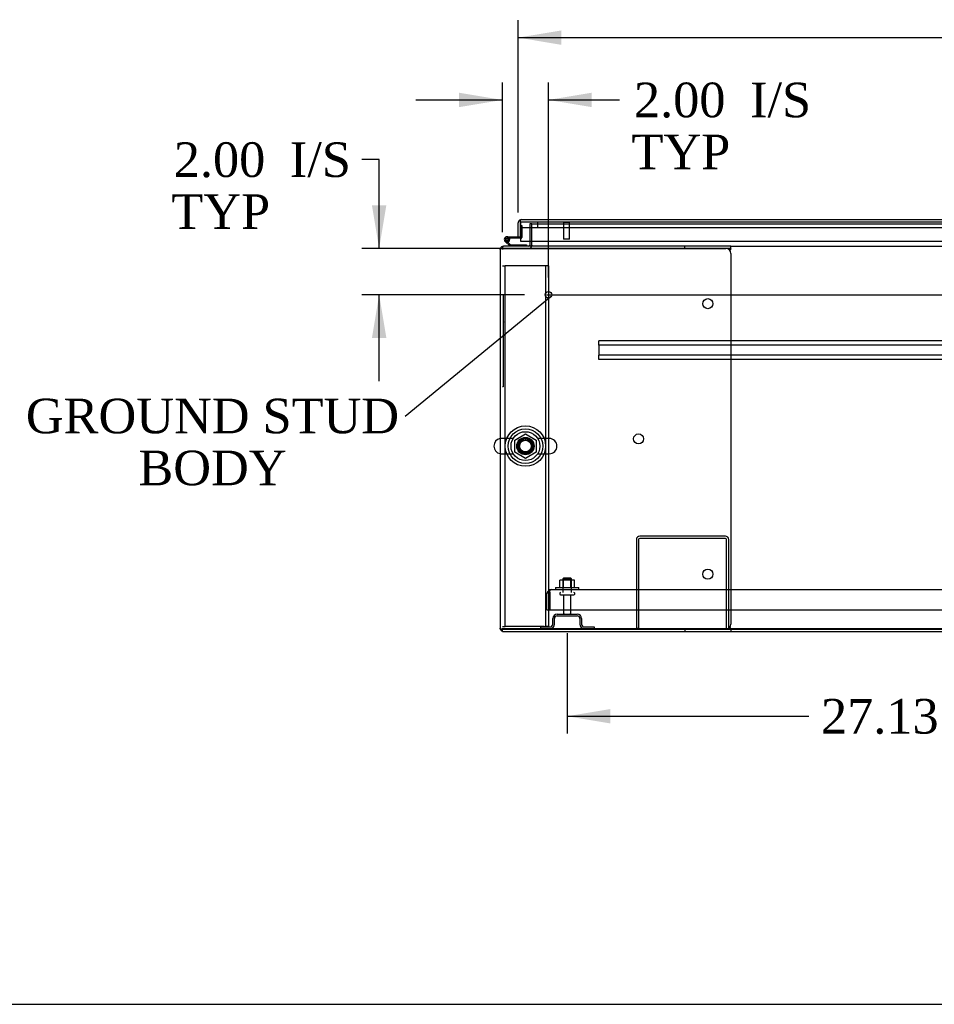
# Model space of a CAD drawing. Header units: inches. Extents: x 1 to 359, y -2 to 239.
# Tile 1 of 20: x 47 to 86, y 1 to 43. Entities that reach past the tile are written whole.
import ezdxf
from ezdxf import colors
from ezdxf.entities.mleader import LeaderData, LeaderLine
from ezdxf.enums import TextEntityAlignment as Align
from ezdxf.lldxf.tags import DXFTag
from ezdxf.math import Vec2, Vec3

# ---------------------------------------------------------------- set-up
doc = ezdxf.new("R2010")
doc.units = ezdxf.units.IN
doc.header["$MEASUREMENT"] = 0
for name, color, linetype in [('COM40566', 7, 'Continuous'), ('COM43134', 7, 'Continuous'), ('COM50521', 7, 'Continuous'), ('COM50799-4', 7, 'Continuous'), ('COM50800-1', 7, 'Continuous'), ('COM52265-3', 7, 'Continuous'), ('COM54578-68', 7, 'Continuous'), ('COM54837', 7, 'Continuous'), ('COM54928-4', 7, 'Continuous'), ('COM55702-64', 7, 'Continuous'), ('COM71163-9', 7, 'Continuous'), ('Default', 7, 'Continuous'), ('GSK11033', 7, 'Continuous'), ('NTS166105', 7, 'Continuous'), ('NTS166905', 7, 'Continuous'), ('QLB20205', 7, 'Continuous'), ('SCS00680', 7, 'Continuous'), ('STD21878', 7, 'Continuous'), ('STD26094', 7, 'Continuous'), ('WAF25059', 7, 'Continuous'), ('WAF25362', 7, 'Continuous'), ('WAM254785', 7, 'Continuous')]:
    doc.layers.add(name, color=color, linetype=linetype)
doc.styles.add('SEACAD_Times_New_Roman', font='times.ttf')
tags = doc.linetypes.add('CENTER2', pattern=[1.125, 0.75, -0.125, 0.125, -0.125]).pattern_tags.tags
tags[10:11] = [DXFTag(74, 4), DXFTag(75, 0), DXFTag(340, '0'), DXFTag(46, 0.0), DXFTag(50, 0.0), DXFTag(44, 0.0), DXFTag(45, 0.0)]
tags[8:9] = [DXFTag(74, 4), DXFTag(75, 0), DXFTag(340, '0'), DXFTag(46, 0.0), DXFTag(50, 0.0), DXFTag(44, 0.0), DXFTag(45, 0.0)]
tags[6:7] = [DXFTag(74, 4), DXFTag(75, 0), DXFTag(340, '0'), DXFTag(46, 0.0), DXFTag(50, 0.0), DXFTag(44, 0.0), DXFTag(45, 0.0)]
tags[4:5] = [DXFTag(74, 4), DXFTag(75, 0), DXFTag(340, '0'), DXFTag(46, 0.0), DXFTag(50, 0.0), DXFTag(44, 0.0), DXFTag(45, 0.0)]
tags = doc.linetypes.add('HIDDEN2', pattern=[0.1875, 0.125, -0.0625]).pattern_tags.tags
tags[6:7] = [DXFTag(74, 4), DXFTag(75, 0), DXFTag(340, '0'), DXFTag(46, 0.0), DXFTag(50, 0.0), DXFTag(44, 0.0), DXFTag(45, 0.0)]
tags[4:5] = [DXFTag(74, 4), DXFTag(75, 0), DXFTag(340, '0'), DXFTag(46, 0.0), DXFTag(50, 0.0), DXFTag(44, 0.0), DXFTag(45, 0.0)]
doc.dimstyles.new('HAMMOND_(STH_-_300x200)', dxfattribs={"dimtxt": 1.5, "dimasz": 1.875, "dimexe": 0.75, "dimexo": 0.75, "dimgap": 0.375, "dimtad": 0, "dimtih": 1, "dimtoh": 1, "dimzin": 0, "dimdsep": 46, "dimtxsty": 'SEACAD_Times_New_Roman', "dimblk1": '_SE_FILLED', "dimblk2": '_SE_FILLED', "dimsah": 1, "dimcen": 0.75, "dimadec": 0, "dimazin": 0, "dimtfac": 0.8, "dimtofl": 0, "dimtmove": 0, "dimatfit": 3, "dimfxl": 1, "dimtolj": 1, "dimtzin": 0, "dimarcsym": 0})

# ---------------------------------------------------------------- blocks, each defined once
blk = doc.blocks.new('_SE_FILLED')
at = {"color": 0}
blk.add_line((0, 0), (-1, 0), dxfattribs=at)
blk.add_solid([(0, 0), (-1, -0.1665), (-1, 0.1665), (0, 0)], dxfattribs=at)
blk = doc.blocks.new('SEANNOT_GROUP3')
at = {"layer": 'Default', "color": 7, "linetype": 'CENTER2'}
blk.add_line((69.654, 31.417), (125.665, 31.417), dxfattribs=at)
blk = doc.blocks.new('SE1')
at = {"layer": 'COM40566', "color": 7, "linetype": 'HIDDEN2'}
for p, q in [((67.723, 32.669), (67.848, 32.669)), ((67.908, 32.669), (67.848, 32.669)), ((67.848, 17.044), (67.848, 32.669)), ((69.538, 32.669), (67.908, 32.669)), ((69.598, 32.669), (69.538, 32.669)), ((69.598, 32.669), (69.598, 17.044)), ((69.723, 32.669), (69.598, 32.669)), ((69.723, 32.669), (69.723, 17.044)), ((67.723, 17.044), (67.848, 17.044)), ((67.908, 17.044), (67.848, 17.044)), ((69.538, 17.044), (67.908, 17.044)), ((69.538, 17.044), (69.598, 17.044)), ((69.723, 17.044), (69.598, 17.044))]:
    blk.add_line(p, q, dxfattribs=at)
blk.add_circle((68.723, 24.856), 0.375, dxfattribs=at)
at = {"layer": 'COM43134', "color": 7, "linetype": 'HIDDEN2'}
for p, q in [((69.658, 17.761), (69.658, 18.451)), ((69.783, 18.533), (69.734, 18.6)), ((69.783, 18.451), (69.783, 18.6)), ((69.783, 18.533), (69.783, 18.451)), ((69.783, 18.451), (69.783, 18.451)), ((69.783, 17.761), (69.783, 18.451)), ((69.783, 18.451), (69.783, 17.761)), ((69.843, 18.636), (125.473, 18.636)), ((69.843, 18.636), (69.843, 18.636)), ((69.843, 18.636), (69.843, 18.636)), ((69.658, 17.761), (69.783, 17.761)), ((69.783, 17.761), (125.533, 17.761))]:
    blk.add_line(p, q, dxfattribs=at)
for start, end in [(126.194, 180), (90.1208, 126.194), (90, 90.0589)]:
    blk.add_arc((69.843, 18.451), 0.185, start, end, dxfattribs=at)
blk.add_open_spline([(69.783, 18.6), (69.793, 18.611), (69.803, 18.62), (69.818, 18.629), (69.823, 18.632), (69.833, 18.635), (69.838, 18.636), (69.843, 18.636)], degree=3, knots=[0, 0, 0, 0, 0.5, 0.5, 0.75, 0.75, 1, 1, 1, 1], dxfattribs=at)
at = {"layer": 'COM50521', "color": 7, "linetype": 'HIDDEN2'}
for p, q in [((77.39, 20.949), (73.676, 20.949)), ((73.533, 20.806), (73.533, 16.949)), ((73.628, 20.806), (73.628, 16.949)), ((77.39, 20.854), (73.676, 20.854)), ((77.438, 16.949), (77.438, 20.806)), ((77.533, 16.949), (77.533, 20.806)), ((73.628, 16.949), (73.533, 16.949)), ((77.438, 16.949), (77.533, 16.949))]:
    blk.add_line(p, q, dxfattribs=at)
for centre, radius, start, end in [((73.676, 20.806), 0.143, 90, 180), ((77.39, 20.806), 0.143, 0, 90), ((73.676, 20.806), 0.048, 90, 180), ((77.39, 20.806), 0.048, 0, 90)]:
    blk.add_arc(centre, radius, start, end, dxfattribs=at)
at = {"layer": 'COM50799-4', "color": 7, "linetype": 'Continuous'}
for p, q in [((68.504, 34.591), (68.465, 34.642)), ((68.504, 34.529), (68.504, 34.642)), ((68.504, 34.591), (68.504, 34.529)), ((68.552, 34.672), (68.552, 34.672)), ((68.552, 34.672), (68.552, 34.672)), ((68.552, 34.672), (97.391, 34.672)), ((68.409, 33.927), (68.409, 34.529)), ((68.504, 34.529), (68.504, 34.529)), ((68.504, 34.529), (68.504, 33.734)), ((68.504, 33.927), (68.504, 34.327)), ((68.409, 33.927), (68.504, 33.927)), ((68.504, 33.734), (97.391, 33.734))]:
    blk.add_line(p, q, dxfattribs=at)
for start, end in [(127.5036, 180), (90.1561, 127.5036), (90, 90.0762)]:
    blk.add_arc((68.552, 34.529), 0.143, start, end, dxfattribs=at)
blk.add_open_spline([(68.504, 34.642), (68.512, 34.652), (68.52, 34.659), (68.532, 34.667), (68.536, 34.668), (68.544, 34.671), (68.548, 34.672), (68.552, 34.672)], degree=3, knots=[0, 0, 0, 0, 0.5, 0.5, 0.75, 0.75, 1, 1, 1, 1], dxfattribs=at)
at = {"layer": 'COM50800-1', "color": 7, "linetype": 'HIDDEN2'}
for p, q in [((67.723, 16.949), (127.596, 16.949)), ((67.723, 16.832), (67.723, 16.919)), ((67.723, 16.824), (67.771, 16.824))]:
    blk.add_line(p, q, dxfattribs=at)
at = {"layer": 'COM50800-1', "color": 7, "linetype": 'Continuous'}
for p, q in [((67.723, 16.824), (67.723, 16.832)), ((77.628, 16.824), (117.691, 16.824))]:
    blk.add_line(p, q, dxfattribs=at)
at = {"layer": 'COM52265-3', "color": 7, "linetype": 'HIDDEN2'}
for p, q in [((68.908, 34.479), (68.908, 33.734)), ((69.003, 34.479), (68.908, 34.479)), ((67.636, 33.417), (67.628, 33.417)), ((67.636, 16.919), (67.628, 16.919))]:
    blk.add_line(p, q, dxfattribs=at)
at = {"layer": 'COM52265-3', "color": 7, "linetype": 'Continuous'}
for p, q in [((68.908, 33.734), (68.908, 33.56)), ((67.628, 33.369), (67.628, 33.417)), ((67.628, 16.919), (67.628, 16.967))]:
    blk.add_line(p, q, dxfattribs=at)
for radius, start in [(0.048, 270), (0.143, 340.3871)]:
    blk.add_arc((68.86, 33.56), radius, start, 0, dxfattribs=at)
at = {"layer": 'COM52265-3', "color": 7, "linetype": 'HIDDEN2'}
blk.add_arc((68.86, 33.56), 0.143, 270, 340.3871, dxfattribs=at)
at = {"layer": 'COM54578-68', "color": 7, "linetype": 'HIDDEN2'}
for p, q in [((68.504, 34.414), (68.566, 34.414)), ((68.566, 34.414), (68.566, 33.89)), ((67.862, 33.797), (67.862, 33.822)), ((67.888, 33.768), (67.959, 33.698)), ((67.912, 33.872), (67.937, 33.872)), ((67.937, 33.747), (67.912, 33.747)), ((68.041, 33.81), (67.979, 33.81)), ((67.987, 33.822), (67.987, 33.797)), ((68.541, 33.865), (68.504, 33.865))]:
    blk.add_line(p, q, dxfattribs=at)
at = {"layer": 'COM54578-68', "color": 7, "linetype": 'Continuous'}
for p, q in [((68.057, 33.512), (67.845, 33.723)), ((67.924, 33.927), (68.409, 33.927)), ((68.504, 33.865), (67.924, 33.865)), ((67.979, 33.815), (68.041, 33.82)), ((67.959, 33.698), (68.083, 33.574)), ((68.083, 33.574), (68.776, 33.574)), ((68.776, 33.574), (68.776, 33.512))]:
    blk.add_line(p, q, dxfattribs=at)
blk.add_circle((67.924, 33.81), 0.05, dxfattribs=at)
for radius, start, end in [(0.117, 90, 5.2159), (0.117, 227.608, 287.0274), (0.055, 90, 5.2159), (0.055, 5.2159, 90), (0.117, 5.2159, 28.0398)]:
    blk.add_arc((67.924, 33.81), radius, start, end, dxfattribs=at)
at = {"layer": 'COM54578-68', "color": 7, "linetype": 'HIDDEN2'}
for centre, radius, start, end in [((67.912, 33.822), 0.05, 90, 180), ((67.912, 33.797), 0.05, 180, 270), ((67.924, 33.81), 0.117, 28.0398, 90), ((67.937, 33.822), 0.05, 0, 90), ((67.937, 33.797), 0.05, 270, 0), ((68.541, 33.89), 0.025, 270, 0)]:
    blk.add_arc(centre, radius, start, end, dxfattribs=at)
at = {"layer": 'COM54837', "color": 7, "linetype": 'HIDDEN2'}
for p, q in [((71.908, 29.374), (71.908, 29.417)), ((123.408, 29.417), (71.908, 29.417)), ((71.908, 29.272), (71.908, 29.374)), ((71.908, 29.229), (71.908, 29.272)), ((71.908, 29.229), (71.908, 28.792)), ((123.408, 29.229), (71.908, 29.229)), ((71.908, 28.749), (71.908, 28.792)), ((123.408, 28.792), (71.908, 28.792)), ((71.908, 28.647), (71.908, 28.749)), ((71.908, 28.604), (71.908, 28.647)), ((123.408, 28.604), (71.908, 28.604))]:
    blk.add_line(p, q, dxfattribs=at)
at = {"layer": 'COM54928-4', "color": 7, "linetype": 'Continuous'}
for p, q in [((67.628, 33.369), (67.628, 16.967)), ((67.636, 33.417), (67.771, 33.417)), ((67.771, 33.417), (67.636, 33.417)), ((75.628, 33.512), (67.771, 33.512)), ((67.771, 33.417), (67.771, 33.417)), ((75.628, 33.417), (67.771, 33.417)), ((67.771, 33.417), (77.408, 33.417)), ((77.628, 33.512), (75.628, 33.512)), ((75.628, 33.417), (75.628, 33.512)), ((77.628, 33.417), (75.628, 33.417)), ((77.604, 33.296), (77.617, 33.369)), ((77.628, 33.417), (77.628, 33.512)), ((77.628, 33.407), (77.628, 33.417)), ((77.628, 33.197), (77.628, 17.139)), ((67.636, 16.919), (67.771, 16.919)), ((67.771, 16.919), (67.636, 16.919)), ((67.771, 16.919), (67.771, 16.919)), ((67.771, 16.919), (75.628, 16.919)), ((77.408, 16.919), (67.771, 16.919)), ((67.771, 16.824), (75.628, 16.824)), ((75.628, 16.919), (75.628, 16.824)), ((75.628, 16.919), (77.628, 16.919)), ((75.628, 16.824), (77.628, 16.824)), ((77.617, 16.967), (77.604, 17.039)), ((77.628, 16.919), (77.628, 16.929)), ((77.628, 16.919), (77.628, 16.824))]:
    blk.add_line(p, q, dxfattribs=at)
for centre in [(76.628, 31.027), (73.628, 25.168), (76.628, 19.309)]:
    blk.add_circle(centre, 0.218, dxfattribs=at)
for centre, radius, start, end in [((67.771, 33.369), 0.143, 160.3871, 180), ((67.771, 33.369), 0.143, 90, 160.3871), ((77.408, 33.197), 0.22, 0, 90), ((77.936, 33.299), 0.326, 160.716, 167.6742), ((77.408, 17.139), 0.22, 270, 0), ((67.771, 16.967), 0.143, 180, 199.6129), ((67.771, 16.967), 0.143, 199.6129, 270), ((77.936, 17.036), 0.326, 192.3258, 199.284)]:
    blk.add_arc(centre, radius, start, end, dxfattribs=at)
for centre, start_param, end_param in [((67.771, 33.369), 2.799282, 3.141593), ((67.771, 16.967), 3.141593, 3.483903)]:
    blk.add_ellipse(centre, major_axis=(0.143, 0), ratio=0.99836, start_param=start_param, end_param=end_param, dxfattribs=at)
at = {"layer": 'COM55702-64', "color": 7, "linetype": 'HIDDEN2'}
for p, q in [((70.096, 17.574), (70.971, 17.574)), ((70.096, 17.502), (70.971, 17.502)), ((69.908, 17.136), (69.908, 17.386)), ((69.98, 17.136), (69.98, 17.386)), ((71.086, 17.386), (71.086, 17.136)), ((71.158, 17.386), (71.158, 17.136)), ((69.371, 17.021), (69.793, 17.021)), ((69.371, 17.021), (69.371, 16.949)), ((71.274, 17.021), (71.696, 17.021)), ((71.696, 17.021), (71.696, 16.949))]:
    blk.add_line(p, q, dxfattribs=at)
for centre, radius, start, end in [((70.096, 17.386), 0.188, 90, 180), ((70.096, 17.386), 0.116, 90, 180), ((70.971, 17.386), 0.188, 0, 90), ((70.971, 17.386), 0.116, 0, 90), ((69.793, 17.136), 0.188, 270, 0), ((69.793, 17.136), 0.116, 270, 0), ((71.274, 17.136), 0.188, 180, 270), ((71.274, 17.136), 0.116, 180, 270)]:
    blk.add_arc(centre, radius, start, end, dxfattribs=at)
at = {"layer": 'COM71163-9', "color": 7, "linetype": 'HIDDEN2'}
for p, q in [((69.003, 33.734), (69.003, 34.479)), ((69.003, 34.479), (126.316, 34.479)), ((67.723, 33.512), (67.771, 33.512)), ((67.723, 33.503), (67.723, 33.369)), ((67.723, 16.967), (67.723, 16.919))]:
    blk.add_line(p, q, dxfattribs=at)
at = {"layer": 'COM71163-9', "color": 7, "linetype": 'Continuous'}
for p, q in [((69.003, 33.56), (69.003, 33.734)), ((67.723, 33.512), (67.723, 33.503)), ((69.003, 33.56), (69.003, 33.512)), ((77.628, 33.512), (117.691, 33.512)), ((77.628, 16.919), (117.691, 16.919))]:
    blk.add_line(p, q, dxfattribs=at)
at = {"layer": 'GSK11033', "color": 7, "linetype": 'Continuous'}
for p, q in [((68.504, 34.327), (68.504, 34.577)), ((68.504, 34.577), (68.504, 34.577)), ((68.504, 34.327), (68.504, 34.327))]:
    blk.add_line(p, q, dxfattribs=at)
at = {"layer": 'GSK11033', "color": 7, "linetype": 'HIDDEN2'}
for p, q in [((68.504, 34.577), (97.391, 34.577)), ((69.254, 34.327), (69.254, 34.577)), ((68.504, 34.327), (97.391, 34.327))]:
    blk.add_line(p, q, dxfattribs=at)
at = {"layer": 'NTS166105', "color": 7, "linetype": 'HIDDEN2'}
for p, q in [((70.378, 19.052), (70.217, 19.052)), ((70.217, 18.732), (70.217, 19.052)), ((70.687, 19.052), (70.378, 19.052)), ((70.378, 18.732), (70.378, 19.052)), ((70.849, 19.052), (70.687, 19.052)), ((70.687, 18.732), (70.687, 19.052)), ((70.849, 18.732), (70.849, 19.052))]:
    blk.add_line(p, q, dxfattribs=at)
at = {"layer": 'NTS166905', "color": 7, "linetype": 'HIDDEN2'}
for p, q in [((68.258, 25.119), (68.728, 25.394)), ((68.728, 25.394), (69.188, 25.119)), ((68.258, 24.593), (68.258, 25.119)), ((69.188, 25.119), (69.188, 24.593)), ((68.723, 24.321), (68.258, 24.593)), ((69.188, 24.593), (68.723, 24.321))]:
    blk.add_line(p, q, dxfattribs=at)
blk.add_circle((68.723, 24.856), 0.263, dxfattribs=at)
at = {"layer": 'QLB20205', "color": 7, "linetype": 'HIDDEN2'}
for p, q in [((67.753, 31.417), (67.723, 31.417)), ((67.753, 31.417), (67.753, 31.042)), ((67.753, 31.042), (67.753, 27.792)), ((67.77, 30.244), (67.753, 30.244)), ((67.768, 30.223), (67.753, 30.223)), ((67.77, 30.209), (67.753, 30.209)), ((67.768, 30.207), (67.753, 30.207)), ((67.768, 30.197), (67.753, 30.197)), ((67.768, 30.169), (67.753, 30.169)), ((67.768, 30.084), (67.753, 30.084)), ((67.768, 30.067), (67.753, 30.067)), ((67.753, 30.066), (67.77, 30.066)), ((67.753, 30.065), (67.77, 30.065)), ((67.77, 30.026), (67.753, 30.026)), ((67.768, 30.244), (67.768, 30.223)), ((67.768, 30.217), (67.768, 30.223)), ((67.768, 30.197), (67.768, 30.207)), ((67.768, 30.169), (67.768, 30.197)), ((67.768, 30.084), (67.768, 30.169)), ((67.768, 30.067), (67.768, 30.084)), ((67.768, 30.016), (67.768, 30.023)), ((67.768, 29.854), (67.768, 30.016)), ((67.768, 29.922), (67.77, 29.922)), ((67.768, 29.854), (67.753, 29.854)), ((67.77, 29.819), (67.753, 29.819)), ((67.768, 29.668), (67.753, 29.668)), ((67.768, 29.647), (67.753, 29.647)), ((67.753, 29.64), (67.77, 29.64)), ((67.768, 29.59), (67.753, 29.59)), ((67.768, 29.449), (67.753, 29.449)), ((67.768, 29.809), (67.768, 29.816)), ((67.768, 29.7), (67.768, 29.809)), ((67.768, 29.668), (67.768, 29.7)), ((67.768, 29.647), (67.768, 29.668)), ((67.768, 29.449), (67.768, 29.59)), ((67.77, 29.583), (67.768, 29.583)), ((67.768, 29.449), (67.77, 29.449)), ((67.768, 29.366), (67.753, 29.366)), ((67.768, 29.362), (67.753, 29.362)), ((67.768, 29.354), (67.753, 29.354)), ((67.768, 29.343), (67.753, 29.343)), ((67.768, 29.323), (67.753, 29.323)), ((67.768, 29.254), (67.753, 29.254)), ((67.768, 29.232), (67.753, 29.232)), ((67.768, 29.162), (67.753, 29.162)), ((67.768, 29.021), (67.753, 29.021)), ((67.768, 29.362), (67.768, 29.366)), ((67.768, 29.354), (67.768, 29.362)), ((67.768, 29.343), (67.768, 29.354)), ((67.768, 29.323), (67.768, 29.343)), ((67.768, 29.254), (67.768, 29.323)), ((67.768, 29.232), (67.768, 29.254)), ((67.768, 29.021), (67.768, 29.162)), ((67.77, 29.155), (67.768, 29.155)), ((67.768, 29.021), (67.77, 29.021)), ((67.768, 28.938), (67.753, 28.938)), ((67.768, 28.934), (67.753, 28.934)), ((67.768, 28.926), (67.753, 28.926)), ((67.768, 28.915), (67.753, 28.915)), ((67.768, 28.895), (67.753, 28.895)), ((67.768, 28.827), (67.753, 28.827)), ((67.768, 28.804), (67.753, 28.804)), ((67.77, 28.73), (67.753, 28.73)), ((67.768, 28.724), (67.753, 28.724)), ((67.768, 28.699), (67.753, 28.699)), ((67.768, 28.607), (67.753, 28.607)), ((67.753, 28.586), (67.77, 28.586)), ((67.768, 28.934), (67.768, 28.938)), ((67.768, 28.926), (67.768, 28.934)), ((67.768, 28.915), (67.768, 28.926)), ((67.768, 28.895), (67.768, 28.915)), ((67.768, 28.827), (67.768, 28.895)), ((67.768, 28.804), (67.768, 28.827)), ((67.768, 28.699), (67.768, 28.724)), ((67.768, 28.607), (67.768, 28.699)), ((67.768, 28.586), (67.768, 28.607)), ((67.753, 27.792), (67.753, 27.417)), ((67.753, 27.417), (67.723, 27.417))]:
    blk.add_line(p, q, dxfattribs=at)
at = {"layer": 'SCS00680', "color": 7, "linetype": 'HIDDEN2'}
for p, q in [((68.193, 25.188), (67.687, 25.188)), ((69.759, 25.188), (69.253, 25.188)), ((67.687, 24.525), (68.193, 24.525)), ((69.253, 24.525), (69.759, 24.525))]:
    blk.add_line(p, q, dxfattribs=at)
for radius in [0.625, 0.312, 0.252]:
    blk.add_circle((68.723, 24.856), radius, dxfattribs=at)
at = {"layer": 'SCS00680', "color": 7, "linetype": 'Continuous'}
blk.add_arc((67.687, 24.856), 0.331, 100.3132, 259.6868, dxfattribs=at)
at = {"layer": 'SCS00680', "color": 7, "linetype": 'HIDDEN2'}
for centre, start, end in [((67.687, 24.856), 90, 100.3132), ((69.759, 24.856), 270, 90), ((67.687, 24.856), 259.6868, 270)]:
    blk.add_arc(centre, 0.331, start, end, dxfattribs=at)
at = {"layer": 'STD21878', "color": 7, "linetype": 'HIDDEN2'}
for p, q in [((70.364, 34.577), (70.364, 34.545)), ((70.645, 34.545), (70.645, 34.577)), ((70.645, 34.545), (70.364, 34.545)), ((70.379, 34.545), (70.379, 33.827)), ((70.629, 33.827), (70.629, 34.545)), ((70.629, 33.827), (70.379, 33.827))]:
    blk.add_line(p, q, dxfattribs=at)
blk.add_circle((69.723, 31.417), 0.141, dxfattribs=at)
at = {"layer": 'STD26094', "color": 7, "linetype": 'HIDDEN2'}
for p, q in [((70.383, 19.136), (70.346, 19.098)), ((70.346, 19.098), (70.721, 19.098)), ((70.346, 19.098), (70.346, 18.511)), ((70.683, 19.136), (70.383, 19.136)), ((70.721, 19.098), (70.683, 19.136)), ((70.721, 18.511), (70.721, 19.098)), ((70.208, 18.481), (70.208, 18.441)), ((70.238, 18.411), (70.828, 18.411)), ((70.368, 18.411), (70.368, 17.634)), ((70.698, 17.634), (70.698, 18.411)), ((70.858, 18.441), (70.858, 18.481))]:
    blk.add_line(p, q, dxfattribs=at)
for centre, radius, start, end in [((70.238, 18.481), 0.03, 90, 180), ((70.238, 18.441), 0.03, 180, 270), ((70.828, 18.481), 0.03, 0, 90), ((70.828, 18.441), 0.03, 270, 0), ((70.428, 17.634), 0.06, 180, 270), ((70.638, 17.634), 0.06, 270, 0)]:
    blk.add_arc(centre, radius, start, end, dxfattribs=at)
at = {"layer": 'WAF25059', "color": 7, "linetype": 'HIDDEN2'}
for p, q in [((70.033, 18.732), (71.033, 18.732)), ((70.033, 18.732), (70.033, 18.636)), ((71.033, 18.636), (71.033, 18.732))]:
    blk.add_line(p, q, dxfattribs=at)
at = {"layer": 'WAF25362', "color": 7, "linetype": 'HIDDEN2'}
for radius in [0.875, 0.344]:
    blk.add_circle((68.723, 24.856), radius, dxfattribs=at)
at = {"layer": 'WAM254785', "color": 7, "linetype": 'HIDDEN2'}
for radius in [0.75, 0.312]:
    blk.add_circle((68.723, 24.856), radius, dxfattribs=at)
blk = doc.blocks.new('DMBLK3105')
at = {"layer": 'Default', "linetype": 'Continuous'}
for points in [[(70.284, 42.867), (68.409, 42.555), (70.284, 42.242)], [(125.035, 42.867), (125.035, 42.242), (126.91, 42.555)]]:
    blk.add_hatch(color=7, dxfattribs=at).paths.add_polyline_path(points)
at = {"layer": 'Default', "color": 7, "linetype": 'Continuous'}
for p, q in [((68.409, 34.978), (68.409, 43.305)), ((126.91, 34.978), (126.91, 43.305)), ((68.409, 42.555), (93.705, 42.555)), ((101.615, 42.555), (126.91, 42.555))]:
    blk.add_line(p, q, dxfattribs=at)
at = {"layer": 'Default', "color": 7, "linetype": 'Continuous', "style": 'SEACAD_Times_New_Roman'}
for s, p in [('58.50', (95.1, 43.305)), ('DOOR ', (94.23, 41.055))]:
    blk.add_text(s, height=1.5, dxfattribs=at).set_placement(p, align=Align.TOP_LEFT)
blk = doc.blocks.new('DMBLK3108')
at = {"layer": 'Default', "linetype": 'Continuous'}
for points in [[(62.071, 35.292), (62.383, 33.417), (62.696, 35.292)], [(62.071, 29.542), (62.696, 29.542), (62.383, 31.417)]]:
    blk.add_hatch(color=7, dxfattribs=at).paths.add_polyline_path(points)
at = {"layer": 'Default', "color": 7, "linetype": 'Continuous'}
for p, q in [((62.383, 37.267), (61.633, 37.267)), ((62.383, 33.417), (62.383, 37.267)), ((68.11, 33.417), (61.633, 33.417)), ((68.682, 31.417), (61.633, 31.417)), ((62.383, 27.667), (62.383, 31.417))]:
    blk.add_line(p, q, dxfattribs=at)
at = {"layer": 'Default', "color": 7, "linetype": 'Continuous', "style": 'SEACAD_Times_New_Roman'}
for s, p in [('2.00', (53.483, 38.017)), ('I/S', (58.514, 38.017)), ('TYP', (53.376, 35.767))]:
    blk.add_text(s, height=1.5, dxfattribs=at).set_placement(p, align=Align.TOP_LEFT)
blk = doc.blocks.new('DMBLK3109')
at = {"layer": 'Default', "linetype": 'Continuous'}
for points in [[(65.848, 40.167), (65.848, 39.542), (67.723, 39.854)], [(71.598, 40.167), (69.723, 39.854), (71.598, 39.542)]]:
    blk.add_hatch(color=7, dxfattribs=at).paths.add_polyline_path(points)
at = {"layer": 'Default', "color": 7, "linetype": 'Continuous'}
for p, q in [((67.723, 34.119), (67.723, 40.604)), ((69.723, 32.167), (69.723, 40.604)), ((63.973, 39.854), (67.723, 39.854)), ((69.723, 39.854), (72.047, 39.854)), ((72.047, 39.854), (72.797, 39.854))]:
    blk.add_line(p, q, dxfattribs=at)
at = {"layer": 'Default', "color": 7, "linetype": 'Continuous', "style": 'SEACAD_Times_New_Roman'}
for s, p in [('2.00', (73.429, 40.604)), ('I/S', (78.46, 40.604)), ('TYP', (73.322, 38.354))]:
    blk.add_text(s, height=1.5, dxfattribs=at).set_placement(p, align=Align.TOP_LEFT)
blk = doc.blocks.new('DMBLK3110')
at = {"layer": 'Default', "linetype": 'Continuous'}
for points in [[(72.408, 12.838), (72.408, 13.463), (70.533, 13.15)], [(95.783, 12.838), (97.658, 13.15), (95.783, 13.463)]]:
    blk.add_hatch(color=7, dxfattribs=at).paths.add_polyline_path(points)
at = {"layer": 'Default', "color": 7, "linetype": 'Continuous'}
for p, q in [((97.658, 17.661), (97.658, 12.4)), ((70.533, 16.752), (70.533, 12.4)), ((70.533, 13.15), (81.011, 13.15)), ((87.18, 13.15), (97.658, 13.15))]:
    blk.add_line(p, q, dxfattribs=at)
at = {"layer": 'Default', "color": 7, "linetype": 'Continuous', "style": 'SEACAD_Times_New_Roman'}
blk.add_text('27.13', height=1.5, dxfattribs=at).set_placement((81.536, 13.9), align=Align.TOP_LEFT)
blk = doc.blocks.new('BORDER')
at = {"layer": 'Default', "color": 7, "linetype": 'Continuous'}
blk.add_line((-41.86, 0), (0, 0), dxfattribs=at)

msp = doc.modelspace()

# ---------------------------------------------------------------- block references
at = {"layer": 'Default', "color": 7, "xscale": 8.55, "yscale": 8.55, "zscale": 8.55}
msp.add_blockref('BORDER', (359.223, 0.67), dxfattribs=at)
at = {"layer": 'Default'}
for name in ['SE1', 'SEANNOT_GROUP3']:
    msp.add_blockref(name, (0, 0), dxfattribs=at)

# ---------------------------------------------------------------- dimensions: what is measured, and where the dimension line sits
at = {"layer": 'Default', "color": 7, "linetype": 'Continuous'}
dim = msp.add_linear_dim(base=(68.409, 42.555), p1=(68.409, 34.228), p2=(126.91, 34.228), angle=0, text='\\A1;<>\\PDOOR ', dimstyle='HAMMOND_(STH_-_300x200)', dxfattribs=at)
dim.commit()
dim.dimension.update_dxf_attribs({"geometry": 'DMBLK3105', "text_midpoint": (97.66, 42.555), "dimtype": 161})
dim = msp.add_linear_dim(base=(69.723, 39.854), p1=(67.723, 33.369), p2=(69.723, 31.417), text='\\A1;<> I/S\\PTYP', dimstyle='HAMMOND_(STH_-_300x200)', override={"dimtmove": 1}, dxfattribs=at)
dim.commit()
dim.dimension.update_dxf_attribs({"geometry": 'DMBLK3109', "text_midpoint": (72.797, 39.854), "dimtype": 160})
dim = msp.add_linear_dim(base=(62.383, 33.417), p1=(69.583, 31.417), p2=(68.86, 33.417), angle=90, text='\\A1;<> I/S\\PTYP', dimstyle='HAMMOND_(STH_-_300x200)', override={"dimtmove": 1}, dxfattribs=at)
dim.commit()
dim.dimension.update_dxf_attribs({"geometry": 'DMBLK3108', "text_midpoint": (61.633, 37.267), "dimtype": 160})
dim = msp.add_linear_dim(base=(97.658101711, 13.150280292), p1=(70.533101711, 17.501646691), p2=(97.658101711, 18.410646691), text='\\A1;<>', dimstyle='HAMMOND_(STH_-_300x200)', dxfattribs=at)
dim.commit()
dim.dimension.update_dxf_attribs({"geometry": 'DMBLK3110', "text_midpoint": (84.095601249, 13.150280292), "dimtype": 160})

# ---------------------------------------------------------------- leaders
ml = msp.add_multileader_mtext('Standard', dxfattribs=at)
ml.set_content('{\\pxsm0.9;\\fTimes New Roman|b0||i0||c0|p34;\\W1.;GROUND STUD\\PBODY\\P}', color=7)
ml.set_leader_properties()
ml.set_arrow_properties(name='_SE_FILLED')
ml.build(insert=Vec2(0, 0))
ml.multileader.update_dxf_attribs({"dogleg_length": 0, "arrow_head_size": 1.875})
ctx = ml.context
ctx.base_point, ctx.char_height, ctx.arrow_head_size, ctx.landing_gap_size = Vec3(47.239, 25.484), 1.5, 1.875, 0.525
ctx.text_align_type = 1
notes = []
notes.append((ctx, [(0, (1, 1, 0), (63.515, 26.144), (-1, 0), 0, [(0, [(69.836, 31.334)], 0, [])])]))
ctx.mtext.insert, ctx.mtext.alignment = Vec3(55.159, 26.911), 2
for ctx, leaders in notes:
    for number, flags, end, landing, length, lines in leaders:
        leader = LeaderData()
        leader.index, (leader.has_last_leader_line, leader.has_dogleg_vector, leader.attachment_direction) = number, flags
        leader.last_leader_point, leader.dogleg_vector, leader.dogleg_length = Vec3(end), Vec3(landing), length
        for number, points, colour, breaks in lines:
            line = LeaderLine()
            line.index, line.vertices, line.color, line.breaks = number, Vec3.list(points), colors.encode_raw_color(colour), breaks
            leader.lines.append(line)
        ctx.leaders.append(leader)

doc.saveas('drawing.dxf')
